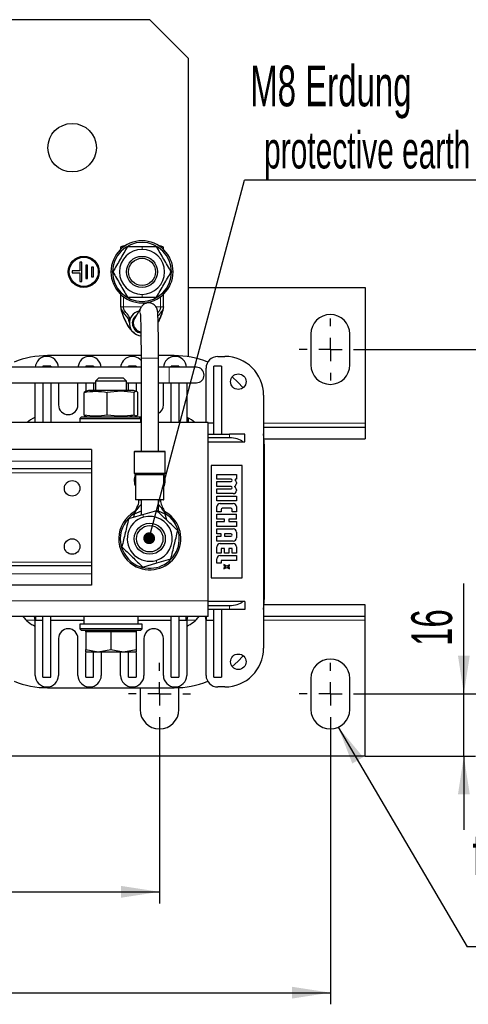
# Model space of a CAD drawing. Header units: millimetres. Extents: x 5 to 418, y -47 to 292.
# Tile 8 of 46: x 120 to 158, y 58 to 142. Entities that reach past the tile are written whole.
import ezdxf

# ---------------------------------------------------------------- set-up
doc = ezdxf.new("R2010")
doc.units = ezdxf.units.MM
doc.layers.add('SLD-0', color=7, linetype='Continuous')
doc.styles.add('SLDTEXTSTYLE0', font='TXT', dxfattribs={"width": 0.605})
doc.dimstyles.new('SLDDIMSTYLE0', dxfattribs={"dimtxt": 3.5, "dimasz": 3.302, "dimexe": 0, "dimexo": 0.0625, "dimgap": 0.875, "dimtad": 1, "dimlfac": 3, "dimrnd": 1e-09, "dimzin": 12, "dimdsep": 46, "dimtxsty": 'SLDTEXTSTYLE0', "dimsah": 1, "dimcen": 0.09, "dimadec": 0, "dimazin": 3, "dimtfac": 1, "dimtofl": 0, "dimtmove": 0, "dimatfit": 3, "dimfxl": 1, "dimfrac": 2, "dimtolj": 1, "dimtzin": 12, "dimarcsym": 0})
doc.dimstyles.new('SLDDIMSTYLE1', dxfattribs={"dimtxt": 3.5, "dimasz": 3.302, "dimexe": 0, "dimexo": 0.0625, "dimgap": 0.875, "dimtad": 1, "dimlfac": 3, "dimrnd": 1e-09, "dimzin": 12, "dimdsep": 46, "dimtxsty": 'SLDTEXTSTYLE0', "dimsah": 1, "dimcen": 0.09, "dimadec": 0, "dimazin": 3, "dimtfac": 1, "dimtmove": 0, "dimatfit": 0, "dimfxl": 1, "dimfrac": 2, "dimtolj": 1, "dimtzin": 12, "dimarcsym": 0})
doc.dimstyles.new('SLDDIMSTYLE2', dxfattribs={"dimtxt": 0.18, "dimasz": 3.302, "dimexe": 0, "dimexo": 0.0625, "dimgap": 0, "dimtad": 0, "dimtih": 1, "dimtoh": 1, "dimdec": 0, "dimrnd": 1e-09, "dimzin": 0, "dimdsep": 46, "dimtxsty": 'Standard', "dimsah": 1, "dimcen": 0.09, "dimadec": 0, "dimazin": 0, "dimtfac": 3.302, "dimtdec": 0, "dimtofl": 0, "dimtmove": 0, "dimatfit": 3, "dimfxl": 1, "dimfrac": 2, "dimtolj": 1, "dimtzin": 0, "dimarcsym": 0})
doc.dimstyles.new('SLDDIMSTYLE3', dxfattribs={"dimtxt": 0.18, "dimasz": 1.016, "dimexe": 0, "dimexo": 0.0625, "dimgap": 0, "dimtad": 0, "dimtih": 1, "dimtoh": 1, "dimdec": 0, "dimrnd": 1e-09, "dimzin": 0, "dimdsep": 46, "dimtxsty": 'Standard', "dimblk1": 'DOT', "dimblk2": 'DOT', "dimsah": 1, "dimcen": 0.09, "dimadec": 0, "dimazin": 0, "dimtfac": 1.016, "dimtdec": 0, "dimtofl": 0, "dimtmove": 0, "dimatfit": 3, "dimldrblk": 'DOT', "dimfxl": 1, "dimfrac": 2, "dimtolj": 1, "dimtzin": 0, "dimarcsym": 0})

# ---------------------------------------------------------------- blocks, each defined once
blk = doc.blocks.new('_D_4')
at = {"layer": 'SLD-0'}
for p, q in [((69.854, 81.694), (69.854, 66.36)), ((131.52, 81.694), (131.52, 66.36)), ((69.854, 67.36), (131.52, 67.36))]:
    blk.add_line(p, q, dxfattribs=at)
for points in [[(69.854, 67.36), (73.156, 66.852), (73.156, 67.868)], [(131.52, 67.36), (128.218, 67.868), (128.218, 66.852)]]:
    blk.add_solid(points, dxfattribs=at)
at = {"layer": 'SLD-0', "insert": (96.677, 71.872), "char_height": 3.5, "attachment_point": 1, "style": 'SLDTEXTSTYLE0'}
blk.add_mtext('185', dxfattribs=at)
blk = doc.blocks.new('_D_5')
at = {"layer": 'SLD-0'}
for p, q in [((157.647, 84.36), (157.647, 93.838)), ((148.854, 84.36), (158.647, 84.36)), ((157.647, 79.027), (157.647, 84.36)), ((149.187, 79.027), (158.647, 79.027)), ((157.647, 79.027), (157.647, 72.677))]:
    blk.add_line(p, q, dxfattribs=at)
for points in [[(157.647, 84.36), (158.155, 87.662), (157.139, 87.662)], [(157.647, 79.027), (157.139, 75.725), (158.155, 75.725)]]:
    blk.add_solid(points, dxfattribs=at)
at = {"layer": 'SLD-0', "insert": (153.135, 88.49), "char_height": 3.5, "attachment_point": 1, "rotation": 90, "style": 'SLDTEXTSTYLE0'}
blk.add_mtext('16', dxfattribs=at)
blk = doc.blocks.new('_D_6')
at = {"layer": 'SLD-0', "color": 7}
for p, q in [((55.187, 81.694), (55.187, 57.695)), ((146.187, 81.694), (146.187, 57.695)), ((55.187, 58.695), (146.187, 58.695))]:
    blk.add_line(p, q, dxfattribs=at)
for points in [[(55.187, 58.695), (58.489, 58.187), (58.489, 59.203)], [(146.187, 58.695), (142.885, 59.203), (142.885, 58.187)]]:
    blk.add_solid(points, dxfattribs=at)
at = {"layer": 'SLD-0', "color": 7, "insert": (96.677, 63.207), "char_height": 3.5, "attachment_point": 1, "style": 'SLDTEXTSTYLE0'}
blk.add_mtext('273', dxfattribs=at)
blk = doc.blocks.new('_D_7')
at = {"layer": 'SLD-0', "color": 7}
for p, q in [((148.854, 113.96), (166.216, 113.96)), ((165.216, 84.36), (165.216, 113.96)), ((148.854, 84.36), (166.216, 84.36))]:
    blk.add_line(p, q, dxfattribs=at)
for points in [[(165.216, 113.96), (164.708, 110.658), (165.724, 110.658)], [(165.216, 84.36), (165.724, 87.662), (164.708, 87.662)]]:
    blk.add_solid(points, dxfattribs=at)
at = {"layer": 'SLD-0', "color": 7, "insert": (160.704, 94.482), "char_height": 3.5, "attachment_point": 1, "rotation": 90, "style": 'SLDTEXTSTYLE0'}
blk.add_mtext('88,8', dxfattribs=at)
blk = doc.blocks.new('SW_NOTE_0')
at = {"layer": 'SLD-0', "color": 0}
blk.add_line((14.298, 0), (0, 0), dxfattribs=at)
at = {"layer": 'SLD-0', "color": 0, "attachment_point": 1, "style": 'SLDTEXTSTYLE0'}
for s, insert, char_height in [('für M8', (0.465, 9.676), 3.5), ('for M8', (1.655, 4.011), 3.175)]:
    blk.add_mtext(s, dxfattribs=dict(at, insert=insert, char_height=char_height))
blk = doc.blocks.new('SW_NOTE_0_1')
at = {"layer": 'SLD-0', "color": 0}
blk.add_line((30.214, 0), (0, 0), dxfattribs=at)
at = {"layer": 'SLD-0', "color": 0, "attachment_point": 1, "style": 'SLDTEXTSTYLE0'}
for s, insert, char_height in [('M8 Erdung', (0.495, 9.855), 3.5), ('protective earth', (1.686, 4.19), 3.175)]:
    blk.add_mtext(s, dxfattribs=dict(at, insert=insert, char_height=char_height))
blk = doc.blocks.new('_Dot')
at = {"color": 0, "linetype": 'ByBlock', "lineweight": -2}
blk.add_line((-0.5, 0), (-1, 0), dxfattribs=at)
at = {"color": 0, "linetype": 'ByBlock', "const_width": 0.5}
blk.add_lwpolyline([(-0.25, 0, 1), (0.25, 0, 1)], format="xyb", close=True, dxfattribs=at)
blk = doc.blocks.new('SW_CENTERMARKSYMBOL_2')
at = {"layer": 'SLD-0', "color": 0}
for p, q in [((0, 2), (0, 2.667)), ((0, 0), (0, 1)), ((-2, 0), (-2.667, 0)), ((0, 0), (-1, 0)), ((0, 0), (0, -1)), ((0, 0), (1, 0)), ((2, 0), (2.667, 0)), ((0, -2), (0, -2.667))]:
    blk.add_line(p, q, dxfattribs=at)
blk = doc.blocks.new('SW_CENTERMARKSYMBOL_3')
at = {"layer": 'SLD-0', "color": 0}
for p, q in [((0, 2), (0, 2.667)), ((0, 0), (0, 1)), ((-2, 0), (-2.667, 0)), ((0, 0), (-1, 0)), ((0, 0), (0, -1)), ((0, 0), (1, 0)), ((2, 0), (2.667, 0)), ((0, -2), (0, -2.667))]:
    blk.add_line(p, q, dxfattribs=at)
blk = doc.blocks.new('SW_CENTERMARKSYMBOL_6')
at = {"layer": 'SLD-0', "color": 0}
for p, q in [((0, 2), (0, 2.667)), ((0, 0), (0, 1)), ((-2, 0), (-2.667, 0)), ((0, 0), (-1, 0)), ((0, 0), (0, -1)), ((0, 0), (1, 0)), ((2, 0), (2.667, 0)), ((0, -2), (0, -2.667))]:
    blk.add_line(p, q, dxfattribs=at)
blk = doc.blocks.new('SW_CENTERMARKSYMBOL_7')
at = {"layer": 'SLD-0', "color": 0}
for p, q in [((0, 2), (0, 2.667)), ((0, 0), (0, 1)), ((-2, 0), (-2.667, 0)), ((0, 0), (-1, 0)), ((0, 0), (0, -1)), ((0, 0), (1, 0)), ((2, 0), (2.667, 0)), ((0, -2), (0, -2.667))]:
    blk.add_line(p, q, dxfattribs=at)

msp = doc.modelspace()

# ---------------------------------------------------------------- linework, layer by layer
at = {"color": 7, "linetype": 'Continuous', "lineweight": 25}
for p, q in [((130.6871, 142.2938), (70.6871, 142.2938)), ((134.0205, 138.9605), (130.6871, 142.2938)), ((134.0205, 113.3282), (134.0205, 138.9605)), ((128.1871, 122.7519), (128.1871, 122.5636)), ((128.6732, 122.9284), (128.4205, 122.8443)), ((128.7696, 122.7938), (130.0205, 122.7938)), ((130.0205, 122.7938), (131.2714, 122.7938)), ((131.6205, 122.8443), (131.3678, 122.9284)), ((131.8538, 122.5636), (131.8538, 122.7519)), ((124.8538, 121.4605), (124.6871, 121.4605)), ((124.6871, 121.4605), (124.6871, 120.7105)), ((124.8538, 119.7938), (124.8538, 121.4605)), ((125.3538, 121.2105), (125.1871, 121.2105)), ((125.1871, 121.2105), (125.1871, 120.0438)), ((125.3538, 120.0438), (125.3538, 121.2105)), ((125.8538, 121.0438), (125.6871, 121.0438)), ((125.6871, 121.0438), (125.6871, 120.2105)), ((125.8538, 120.2105), (125.8538, 121.0438)), ((124.6871, 120.7105), (124.0205, 120.7105)), ((124.0205, 120.7105), (124.0205, 120.5438)), ((124.0205, 120.5438), (124.6871, 120.5438)), ((124.6871, 120.5438), (124.6871, 119.7938)), ((125.6871, 120.2105), (125.8538, 120.2105)), ((124.6871, 119.7938), (124.8538, 119.7938)), ((125.1871, 120.0438), (125.3538, 120.0438)), ((134.0205, 119.2938), (149.1871, 119.2938)), ((149.1871, 119.2938), (149.1871, 107.6271)), ((128.1871, 118.6906), (128.1871, 117.6271)), ((128.7696, 118.4605), (130.0205, 118.4605)), ((130.0205, 118.4605), (131.2714, 118.4605)), ((131.8538, 117.6271), (131.8538, 118.6906)), ((129.9543, 117.6007), (129.9444, 117.584)), ((129.9444, 117.584), (129.3721, 116.5874)), ((131.694, 116.9657), (131.7535, 117.1279)), ((129.3721, 116.5874), (129.3701, 116.584)), ((144.5205, 115.2938), (144.5205, 112.6271)), ((147.8538, 112.6271), (147.8538, 115.2938)), ((129.9369, 113.4271), (121.9205, 113.4271)), ((132.7871, 113.4271), (131.4369, 113.4271)), ((122.1871, 112.5271), (121.5205, 112.5271)), ((121.5205, 112.5271), (121.5205, 112.4271)), ((122.1871, 112.5271), (122.1871, 112.4271)), ((125.1871, 112.5271), (125.1871, 112.4271)), ((125.8538, 112.5271), (125.1871, 112.5271)), ((125.8538, 112.5271), (125.8538, 112.4271)), ((128.8538, 112.4271), (128.8538, 112.5271)), ((129.5205, 112.5271), (128.8538, 112.5271)), ((129.5205, 112.5271), (129.5205, 112.4271)), ((129.9371, 113.2135), (129.9371, 105.1938)), ((131.4371, 105.1938), (131.4371, 113.2135)), ((133.1871, 112.5271), (132.5205, 112.5271)), ((132.5205, 112.4271), (132.5205, 112.5271)), ((133.1871, 112.5271), (133.1871, 112.4271)), ((136.1871, 106.6938), (136.1871, 112.5271)), ((136.8538, 112.5271), (136.1871, 112.5271)), ((136.5205, 113.3605), (137.1205, 113.3605)), ((136.8538, 112.5271), (136.8538, 106.6938)), ((129.9371, 112.4271), (113.2919, 112.4271)), ((132.3538, 112.4271), (131.4371, 112.4271)), ((134.6871, 112.4271), (132.3538, 112.4271)), ((135.5205, 107.6938), (135.5205, 112.3605)), ((113.2919, 111.0938), (126.0205, 111.0938)), ((120.8538, 107.6938), (120.8538, 111.0938)), ((121.5205, 111.0938), (121.5205, 107.6938)), ((122.1871, 111.0938), (122.1871, 107.6938)), ((122.8538, 111.0938), (122.8538, 109.1938)), ((124.5205, 109.1938), (124.5205, 111.0938)), ((125.1871, 111.0938), (125.1871, 110.3646)), ((125.8538, 111.0938), (125.8538, 110.4271)), ((126.2761, 111.4938), (126.0205, 111.2381)), ((126.0205, 111.2381), (126.0205, 110.4271)), ((128.6871, 111.2381), (126.0205, 111.2381)), ((128.4315, 111.4938), (126.2761, 111.4938)), ((128.6871, 111.2381), (128.4315, 111.4938)), ((128.6871, 110.4271), (128.6871, 111.2381)), ((128.6871, 111.0938), (129.9371, 111.0938)), ((128.8538, 110.4271), (128.8538, 111.0938)), ((129.5205, 111.0938), (129.5205, 110.3646)), ((131.4371, 111.0938), (132.3538, 111.0938)), ((131.8538, 109.1938), (131.8538, 111.0938)), ((132.3538, 111.0938), (134.6871, 111.0938)), ((132.5205, 107.6938), (132.5205, 111.0938)), ((133.1871, 111.0938), (133.1871, 107.6938)), ((133.8538, 111.0938), (133.8538, 107.6938)), ((125.1702, 110.3451), (125.0483, 110.2748)), ((125.0483, 108.3128), (125.0483, 110.2748)), ((125.4205, 110.4271), (125.1665, 110.3591)), ((128.1046, 110.4271), (125.4205, 110.4271)), ((128.1952, 110.3646), (127.0424, 110.2748)), ((127.0424, 108.3128), (127.0424, 110.2748)), ((129.2871, 110.4271), (128.1046, 110.4271)), ((129.3479, 110.2748), (128.1952, 110.3646)), ((129.5411, 110.3591), (129.2871, 110.4271)), ((129.3479, 108.3128), (129.3479, 110.2748)), ((129.6593, 108.3128), (129.6593, 110.2748)), ((140.4538, 110.0271), (140.4538, 88.2938)), ((125.0483, 108.3128), (125.1702, 108.2425)), ((129.9371, 107.6938), (115.7538, 107.6938)), ((124.8205, 108.1605), (124.6871, 108.0271)), ((124.6871, 108.0271), (124.6871, 107.6938)), ((124.6871, 108.0271), (129.8874, 108.0271)), ((124.8205, 108.1605), (129.7607, 108.1605)), ((125.1665, 108.2285), (125.4205, 108.1605)), ((125.1871, 108.223), (125.1871, 108.1605)), ((129.2871, 108.1605), (129.5411, 108.2285)), ((129.5205, 108.223), (129.5205, 108.1605)), ((129.7607, 108.1605), (129.8871, 108.1605)), ((129.9371, 108.1105), (129.8871, 108.1605)), ((129.8874, 108.0271), (129.9371, 108.0271)), ((135.6871, 107.6938), (131.4371, 107.6938)), ((134.0205, 107.6938), (134.0205, 108.0581)), ((135.6871, 92.3605), (135.6871, 107.6938)), ((136.1871, 107.6271), (135.6871, 107.6271)), ((149.1871, 107.6271), (149.1871, 107.2938)), ((135.6871, 106.6938), (137.5205, 106.6938)), ((138.8538, 106.6938), (137.5205, 106.6938)), ((138.8538, 106.0271), (138.8538, 106.6938)), ((140.4538, 107.2938), (149.1871, 107.2938)), ((149.1871, 107.2938), (149.1871, 106.2938)), ((137.5205, 106.3605), (135.6871, 106.3605)), ((135.6871, 106.0271), (138.6752, 106.0271)), ((138.6752, 106.0271), (138.8538, 106.0271)), ((140.4972, 106.2938), (149.1871, 106.2938)), ((125.6871, 105.3605), (115.7538, 105.3605)), ((125.6871, 105.3605), (125.6871, 104.3605)), ((129.3538, 105.1605), (129.3538, 103.3243)), ((132.0205, 103.3243), (132.0205, 105.1605)), ((140.5205, 92.6271), (140.5205, 105.6938)), ((125.6871, 104.3605), (125.6871, 103.6938)), ((125.6871, 103.6938), (115.7538, 103.6938)), ((125.6871, 103.6938), (125.6871, 103.3605)), ((125.6871, 103.3605), (125.6871, 95.6938)), ((129.3636, 103.3007), (129.4607, 103.2036)), ((131.9136, 103.2036), (132.0107, 103.3007)), ((135.9538, 103.9938), (135.9538, 94.3271)), ((138.6205, 103.9938), (135.9538, 103.9938)), ((136.4538, 102.8112), (136.4538, 103.2221)), ((136.4538, 103.2221), (138.1205, 103.2221)), ((138.1205, 103.2221), (138.1205, 102.8112)), ((138.6205, 94.3271), (138.6205, 103.9938)), ((129.4705, 103.18), (129.4705, 101.0605)), ((131.9038, 101.0605), (131.9038, 103.18)), ((137.6635, 102.8112), (136.4538, 102.8112)), ((136.4538, 102.1776), (136.4538, 102.6192)), ((136.4538, 102.6192), (137.6635, 102.6192)), ((138.1205, 102.8112), (138.0549, 102.8112)), ((138.1205, 102.5424), (138.1205, 102.4464)), ((137.6635, 102.1776), (136.4538, 102.1776)), ((136.4538, 101.5747), (136.4538, 101.9856)), ((136.4538, 101.9856), (137.6635, 101.9856)), ((137.8517, 101.5747), (136.4538, 101.5747)), ((138.1205, 101.9088), (138.1205, 101.8435)), ((129.7587, 101.0187), (129.7584, 101.0205)), ((129.7601, 101.0076), (129.7587, 101.0187)), ((129.9371, 101.0271), (129.9371, 99.7319)), ((131.4371, 99.9736), (131.4371, 101.0271)), ((131.6156, 101.0187), (131.6142, 101.0076)), ((131.6159, 101.0205), (131.6156, 101.0187)), ((136.4538, 100.9433), (136.4538, 101.3596)), ((136.4538, 101.3596), (138.1205, 101.3596)), ((138.1205, 100.9433), (136.4538, 100.9433)), ((136.7226, 100.7283), (137.8517, 100.7283)), ((138.1205, 101.3596), (138.1205, 100.9433)), ((129.9371, 100.07), (129.3595, 99.8122)), ((130.0785, 99.7732), (131.279, 100.1246)), ((132.0148, 99.8122), (131.4371, 100.07)), ((132.0852, 99.9646), (131.9579, 100.0382)), ((136.4538, 100.0178), (136.4538, 100.4595)), ((136.8225, 100.0178), (136.4538, 100.0178)), ((136.8225, 100.1983), (136.8225, 100.0178)), ((137.6366, 100.3135), (136.9377, 100.3135)), ((137.7518, 100.0178), (137.7518, 100.1983)), ((138.1205, 100.0178), (137.7518, 100.0178)), ((138.1205, 100.4595), (138.1205, 100.0178)), ((128.8779, 99.4218), (130.0785, 99.7732)), ((129.3595, 99.8122), (129.2865, 99.5414)), ((129.3595, 99.8122), (129.3595, 99.8122)), ((132.0148, 99.8122), (132.0148, 99.8122)), ((132.1565, 99.2866), (132.0148, 99.8122)), ((136.4538, 99.8028), (138.1205, 99.8028)), ((136.4538, 99.3804), (136.4538, 99.8028)), ((137.0951, 99.3804), (136.4538, 99.3804)), ((136.4538, 99.173), (137.0951, 99.173)), ((136.4538, 98.7506), (136.4538, 99.173)), ((137.0951, 99.173), (137.0951, 99.3804)), ((138.1205, 99.3804), (137.4792, 99.3804)), ((137.4792, 99.3804), (137.4792, 99.173)), ((137.4792, 99.173), (138.1205, 99.173)), ((138.1205, 99.3804), (138.1205, 99.8028)), ((138.1205, 99.173), (138.1205, 98.7506)), ((138.1205, 98.7506), (136.4538, 98.7506)), ((136.4538, 98.5355), (137.8517, 98.5355)), ((136.4538, 98.1131), (136.4538, 98.5355)), ((138.1205, 98.2667), (138.1205, 97.7675)), ((136.8225, 98.1131), (136.4538, 98.1131)), ((136.4538, 97.9211), (136.8225, 97.9211)), ((136.4538, 97.4986), (136.4538, 97.9211)), ((137.8517, 97.4986), (136.4538, 97.4986)), ((136.8225, 97.9211), (136.8225, 98.1131)), ((137.0951, 98.1131), (137.0951, 97.9211)), ((137.6558, 98.1131), (137.0951, 98.1131)), ((137.0951, 97.9211), (137.6558, 97.9211)), ((136.4538, 96.4618), (136.4538, 97.0148)), ((136.8225, 96.4618), (136.4538, 96.4618)), ((136.7226, 97.2836), (137.8517, 97.2836)), ((137.0951, 96.865), (136.8225, 96.865)), ((136.8225, 96.865), (136.8225, 96.4618)), ((137.0951, 96.4618), (137.0951, 96.865)), ((137.4792, 96.4618), (137.0951, 96.4618)), ((137.7518, 96.865), (137.4792, 96.865)), ((137.4792, 96.865), (137.4792, 96.4618)), ((137.7518, 96.4618), (137.7518, 96.865)), ((138.1205, 96.4618), (137.7518, 96.4618)), ((138.1205, 97.0148), (138.1205, 96.4618)), ((125.6871, 95.6938), (125.6871, 95.3605)), ((130.0953, 95.263), (131.2958, 95.6144)), ((131.2958, 95.6144), (132.4964, 95.9658)), ((136.4538, 95.5862), (136.4538, 95.9779)), ((136.7226, 96.2467), (138.1205, 96.2467)), ((136.8225, 95.8243), (136.8225, 95.5862)), ((138.1205, 95.8243), (136.8225, 95.8243)), ((138.1205, 96.2467), (138.1205, 95.8243)), ((125.6871, 95.3605), (115.7538, 95.3605)), ((125.6871, 95.3605), (125.6871, 94.6938)), ((136.8225, 95.5862), (136.4538, 95.5862)), ((137.0371, 95.4705), (137.0371, 95.3838)), ((137.3038, 95.3305), (137.0371, 95.4705)), ((137.0371, 95.3838), (137.2205, 95.2838)), ((137.2205, 95.2838), (137.0371, 95.1838)), ((137.0371, 95.0972), (137.3038, 95.2372)), ((137.0371, 95.1838), (137.0371, 95.0972)), ((137.5371, 95.4505), (137.3038, 95.3305)), ((137.3038, 95.2372), (137.5371, 95.1172)), ((137.3871, 95.2838), (137.5371, 95.3638)), ((137.5371, 95.2038), (137.3871, 95.2838)), ((137.5371, 95.3638), (137.5371, 95.4505)), ((137.5371, 95.1172), (137.5371, 95.2038)), ((125.6871, 94.6938), (125.6871, 93.6938)), ((135.9538, 94.3271), (138.6205, 94.3271)), ((125.6871, 93.6938), (115.7538, 93.6938)), ((135.6871, 91.0271), (135.6871, 92.3605)), ((138.6752, 92.2938), (135.6871, 92.2938)), ((138.8538, 92.2938), (138.6752, 92.2938)), ((138.8538, 92.2938), (138.8538, 91.6271)), ((135.6871, 91.9605), (137.5205, 91.9605)), ((137.5205, 91.6271), (135.6871, 91.6271)), ((136.1871, 85.7938), (136.1871, 91.6271)), ((136.8538, 91.6271), (136.8538, 85.7938)), ((138.8538, 91.6271), (137.5205, 91.6271)), ((149.1871, 92.0271), (140.4972, 92.0271)), ((149.1871, 91.0271), (149.1871, 92.0271)), ((135.6871, 91.0271), (112.5871, 91.0271)), ((120.8538, 85.9605), (120.8538, 90.6938)), ((120.8871, 91.0271), (120.8871, 90.6938)), ((120.8871, 90.6938), (121.5205, 90.6938)), ((121.5205, 85.7938), (121.5205, 91.0271)), ((122.1871, 85.7938), (122.1871, 91.0271)), ((122.1871, 90.6938), (125.0205, 90.6938)), ((125.0205, 91.0271), (125.0205, 90.3605)), ((129.6871, 90.3605), (129.6871, 91.0271)), ((129.6871, 90.6938), (132.5205, 90.6938)), ((132.5205, 85.7938), (132.5205, 91.0271)), ((133.1871, 91.0271), (133.1871, 85.7938)), ((133.1871, 90.6938), (133.8205, 90.6938)), ((133.8205, 90.6938), (133.8205, 91.0271)), ((133.8538, 90.6938), (133.8538, 85.9605)), ((135.5205, 85.9605), (135.5205, 90.6938)), ((135.5538, 90.6938), (135.5538, 91.0271)), ((135.5538, 90.6938), (136.1871, 90.6938)), ((149.1871, 91.0271), (140.4538, 91.0271)), ((149.1871, 90.6938), (149.1871, 91.0271)), ((149.1871, 79.0271), (149.1871, 90.6938)), ((124.6871, 90.3605), (124.6871, 89.9605)), ((130.0128, 90.3605), (124.6871, 90.3605)), ((124.6871, 89.9605), (124.8205, 89.8271)), ((130.0128, 89.9605), (124.6871, 89.9605)), ((129.8799, 89.8271), (124.8205, 89.8271)), ((125.1871, 89.8271), (125.1871, 89.6938)), ((125.1871, 89.6938), (125.1871, 89.8271)), ((125.1871, 89.6938), (125.1871, 88.1873)), ((126.2705, 89.6938), (125.1871, 89.6938)), ((127.3538, 89.6938), (126.2705, 89.6938)), ((127.3538, 89.6938), (127.3538, 88.1873)), ((128.4371, 89.6938), (127.3538, 89.6938)), ((129.5205, 89.6938), (128.4371, 89.6938)), ((129.5205, 89.6938), (129.5205, 89.8271)), ((129.5205, 89.8271), (129.5205, 89.6938)), ((129.5205, 89.6938), (129.5205, 88.1873)), ((129.8871, 89.8271), (129.8799, 89.8271)), ((129.8871, 89.8271), (130.0205, 89.9605)), ((130.0205, 90.3605), (130.0128, 90.3605)), ((130.0205, 89.9605), (130.0128, 89.9605)), ((130.0205, 89.9605), (130.0205, 90.3605)), ((122.8538, 89.1271), (122.8538, 85.9605)), ((124.5205, 85.9605), (124.5205, 89.1271)), ((130.1871, 89.1271), (130.1871, 85.9605)), ((131.8538, 85.9605), (131.8538, 89.1271)), ((125.1871, 88.1873), (126.2705, 87.9938)), ((125.1871, 87.9938), (125.1871, 88.1873)), ((125.1871, 87.9938), (126.2705, 87.9938)), ((125.8538, 85.7938), (125.8538, 87.9938)), ((126.2705, 87.9938), (127.3538, 88.1873)), ((126.2705, 87.9938), (128.4371, 87.9938)), ((126.5205, 87.9938), (126.5205, 85.9605)), ((127.3538, 88.1873), (128.4371, 87.9938)), ((128.1871, 85.9605), (128.1871, 87.9938)), ((128.4371, 87.9938), (129.5205, 88.1873)), ((128.4371, 87.9938), (129.5205, 87.9938)), ((128.8538, 85.7938), (128.8538, 87.9938)), ((129.5205, 88.1873), (129.5205, 87.9938)), ((125.1871, 85.7938), (125.1871, 87.9355)), ((129.5205, 87.9355), (129.5205, 85.7938)), ((121.5205, 85.7938), (122.1871, 85.7938)), ((125.1871, 85.7938), (125.8538, 85.7938)), ((128.8538, 85.7938), (129.5205, 85.7938)), ((132.5205, 85.7938), (133.1871, 85.7938)), ((136.1871, 85.7938), (136.8538, 85.7938)), ((144.5205, 85.6938), (144.5205, 83.0271)), ((147.8538, 83.0271), (147.8538, 85.6938)), ((121.9205, 84.8938), (132.7871, 84.8938)), ((129.8538, 84.8938), (129.8538, 83.0271)), ((133.1871, 83.0271), (133.1871, 84.9042)), ((137.1205, 84.9605), (136.5205, 84.9605)), ((149.1871, 79.0271), (52.1871, 79.0271))]:
    msp.add_line(p, q, dxfattribs=at)
at = {"color": 7, "linetype": 'Continuous', "lineweight": 18}
for p, q in [((128.4205, 122.8443), (128.4205, 122.7605)), ((130.0205, 122.5605), (130.0205, 122.7938)), ((131.6205, 122.7605), (131.6205, 122.8443)), ((127.4871, 120.6271), (127.3538, 120.6271)), ((132.5538, 120.6271), (132.6871, 120.6271)), ((128.4205, 118.4938), (128.4205, 117.6271)), ((130.0205, 118.6938), (130.0205, 118.4605)), ((131.6205, 117.6271), (131.6205, 118.4938)), ((128.4205, 117.6271), (129.9604, 117.6271)), ((131.218, 117.6271), (131.6205, 117.6271)), ((130.7042, 113.2135), (129.9371, 113.2135)), ((131.4371, 113.2135), (130.7042, 113.2135)), ((132.3538, 111.0938), (132.3538, 112.4271)), ((128.1046, 110.4271), (128.1952, 110.3646)), ((128.8948, 108.1605), (129.3479, 108.3128)), ((129.7607, 108.1605), (129.8874, 108.0271)), ((129.8874, 107.6938), (129.8874, 108.0271)), ((140.4538, 107.6271), (149.1871, 107.6271)), ((137.5205, 106.3605), (137.5205, 106.6938)), ((132.0205, 105.1605), (129.3538, 105.1605)), ((125.6871, 104.3605), (115.7538, 104.3605)), ((125.6871, 103.3605), (115.7538, 103.3605)), ((132.0205, 103.3243), (129.3538, 103.3243)), ((132.0107, 103.3007), (129.3636, 103.3007)), ((129.4607, 103.2036), (131.9136, 103.2036)), ((131.9038, 103.18), (129.4705, 103.18)), ((131.9038, 101.0605), (129.4705, 101.0605)), ((129.7601, 101.0076), (129.9371, 101.0075)), ((131.6142, 101.0076), (131.4371, 101.0075)), ((132.0153, 99.8511), (132.0852, 99.9646)), ((130.144, 99.5493), (130.0785, 99.7732)), ((125.6871, 95.6938), (115.7538, 95.6938)), ((131.2303, 95.8383), (131.2958, 95.6144)), ((129.359, 95.5365), (129.2891, 95.423)), ((125.6871, 94.6938), (115.7538, 94.6938)), ((135.6871, 92.3605), (115.7538, 92.3605)), ((137.5205, 91.9605), (137.5205, 91.6271)), ((120.8538, 90.6938), (120.0838, 90.6938)), ((134.6238, 90.6938), (133.8538, 90.6938)), ((149.1871, 90.6938), (140.4538, 90.6938)), ((129.8799, 89.8271), (130.0128, 89.9605)), ((130.0128, 90.3605), (130.0128, 89.9605))]:
    msp.add_line(p, q, dxfattribs=at)
at = {"color": 7, "linetype": 'Continuous', "lineweight": 25, "flags": 128}
for points in [[(138.7039, 110.6734), (138.2554, 111.1621), (137.7668, 111.6105)], [(120.8538, 108.1378), (120.439, 107.9111), (120.1566, 107.6938)], [(134.551, 107.6938), (134.2687, 107.9111), (133.8538, 108.1378)], [(140.5205, 105.6938), (140.4543, 106.7032), (140.4538, 106.7071)], [(129.4705, 102.4071), (129.4371, 102.6938), (129.4705, 102.9805)], [(131.9038, 102.9805), (131.9371, 102.6938), (131.9038, 102.4071)], [(129.8107, 101.0271), (129.8064, 101.0271), (129.7623, 101.0271), (129.7538, 101.0271)], [(130.6705, 101.0271), (130.483, 101.0271), (130.3078, 101.0271)], [(132.0139, 99.8152), (132.0137, 99.8161), (132.0135, 99.8169)], [(140.4538, 91.6139), (140.4543, 91.6177), (140.5205, 92.6271)], [(120.8538, 90.6938), (120.7904, 91.0127), (120.7842, 91.0271)], [(133.9234, 91.0271), (133.9172, 91.0127), (133.8538, 90.6938)], [(135.5205, 90.6938), (135.457, 91.0127), (135.4509, 91.0271)], [(137.7668, 86.7104), (138.2554, 87.1588), (138.7039, 87.6475)]]:
    msp.add_lwpolyline(points, dxfattribs=at)
at = {"color": 7, "linetype": 'Continuous', "lineweight": 25}
for centre, radius in [((124.0205, 131.2938), 2.0833), ((125.0205, 120.6271), 1.3333), ((125.0205, 120.6271), 1.25), ((130.0205, 120.6271), 1.3333), ((130.0205, 120.6271), 1.1667), ((138.2871, 111.1938), 0.6667), ((124.0205, 102.0271), 0.6667), ((130.6871, 97.6938), 1.3333), ((130.6871, 97.6938), 1.1333), ((124.0205, 97.0271), 0.6667), ((138.2871, 87.1271), 0.6667)]:
    msp.add_circle(centre, radius, dxfattribs=at)
for centre, radius, start, end in [((130.0205, 120.6271), 2.6667, 0, 180), ((130.0205, 120.6271), 2.5333, 0, 180), ((130.0205, 120.6271), 1.9333, 90, 270), ((130.0205, 120.6271), 1.9333, 270, 90), ((130.0205, 120.6271), 2.6667, 180, 0), ((130.0205, 120.6271), 2.5333, 180, 0), ((130.0205, 116.2105), 1.0833, 103.946129, 264.947171), ((130.0205, 116.2105), 0.8333, 124.291135, 263.065775), ((146.1871, 115.2938), 1.6667, 0, 180), ((130.0205, 116.2105), 0.75, 150.133068, 262.222752), ((121.9205, 105.6938), 7.7333, 90, 111.821937), ((132.7871, 105.6938), 7.7333, 68.178063, 90), ((121.8538, 112.3605), 1, 3.822554, 176.177446), ((125.5205, 112.3605), 1, 3.822554, 176.177446), ((129.1871, 112.3605), 1, 41.409622, 176.177446), ((132.8538, 112.3605), 1, 3.822554, 176.177446), ((136.5205, 112.3605), 1, 90, 180), ((137.1205, 110.0271), 3.3333, 0, 90), ((146.1871, 112.6271), 1.6667, 180, 0), ((134.6871, 111.7605), 0.6667, 270, 90), ((123.6871, 109.1938), 0.8333, 180, 0), ((131.0205, 109.1938), 0.8333, 300, 0), ((129.3871, 105.1605), 0.0333, 90, 180), ((131.9871, 105.1605), 0.0333, 0, 90), ((129.3871, 103.3243), 0.0333, 180, 225), ((131.9871, 103.3243), 0.0333, 315, 0), ((130.6871, 102.6938), 1.3333, 157.338012, 204.146848), ((129.4371, 103.18), 0.0333, 0, 45), ((130.6871, 102.6938), 1.3333, 335.853152, 22.661988), ((131.9371, 103.18), 0.0333, 135, 180), ((137.6635, 102.7152), 0.096, 270, 90), ((137.8517, 102.4464), 0.2688, 298.955024, 0), ((138.0549, 102.7728), 0.0384, 90, 228.590378), ((137.8517, 102.5424), 0.2688, 0, 48.590378), ((137.6635, 102.0816), 0.096, 270, 90), ((137.8517, 101.8435), 0.2688, 270, 0), ((138.0004, 102.1776), 0.0384, 118.955024, 241.044976), ((137.8517, 101.9088), 0.2688, 0, 61.044976), ((129.5038, 101.0605), 0.0333, 180, 270), ((131.8705, 101.0605), 0.0333, 270, 0), ((136.7226, 100.4595), 0.2688, 90, 180), ((137.8517, 100.4595), 0.2688, 0, 90), ((130.6871, 97.6938), 2.6667, 118.996958, 238.380685), ((130.6871, 97.6938), 2.5333, 121.542779, 238.380685), ((130.6871, 97.6938), 2.6667, 238.380685, 58.380685), ((130.6871, 97.6938), 2.5333, 238.380685, 58.380685), ((136.9377, 100.1983), 0.1152, 90, 180), ((137.6366, 100.1983), 0.1152, 0, 90), ((130.6871, 97.6938), 1.9333, 106.315281, 286.315281), ((130.6871, 97.6938), 1.9333, 286.315281, 106.315281), ((137.8517, 98.2667), 0.2688, 0, 90), ((137.6558, 98.0171), 0.096, 270, 90), ((137.8517, 97.7675), 0.2688, 270, 0), ((136.7226, 97.0148), 0.2688, 90, 180), ((137.8517, 97.0148), 0.2688, 0, 90), ((136.7226, 95.9779), 0.2688, 90, 180), ((121.9205, 92.6271), 2.6667, 216.869898, 246.421822), ((132.7871, 92.6271), 2.6667, 293.578178, 323.130102), ((123.6871, 89.1271), 0.8333, 0, 180), ((131.0205, 89.1271), 0.8333, 0, 180), ((137.1205, 88.2938), 3.3333, 270, 0), ((146.1871, 85.6938), 1.6667, 0, 180), ((121.9205, 92.6271), 7.7333, 248.178063, 270), ((121.8538, 85.9605), 1, 180, 0), ((125.5205, 85.9605), 1, 180, 0), ((129.1871, 85.9605), 1, 180, 0), ((132.8538, 85.9605), 1, 180, 0), ((132.7871, 92.6271), 7.7333, 270, 291.821937), ((136.5205, 85.9605), 1, 180, 270), ((131.5205, 83.0271), 1.6667, 180, 0), ((146.1871, 83.0271), 1.6667, 180, 0)]:
    msp.add_arc(centre, radius, start, end, dxfattribs=at)
at = {"color": 7, "linetype": 'Continuous', "lineweight": 18}
for centre, radius, start, end in [((130.5937, 117.2111), 0.7488, 150.136755, 192.447409), ((130.0226, 116.2144), 0.7499, 150.171541, 262.051829)]:
    msp.add_arc(centre, radius, start, end, dxfattribs=at)
at = {"color": 7, "linetype": 'Continuous', "lineweight": 25}
for centre, start_param, end_param in [((137.5205, 105.6938), 0.5235988, 1.5707963), ((137.5205, 92.6271), 4.712389, 5.7595865)]:
    msp.add_ellipse(centre, major_axis=(1.3333, 0), ratio=0.5, start_param=start_param, end_param=end_param, dxfattribs=at)
for points, knots in [([(128.7696, 122.7938), (128.5611, 122.4327), (128.1441, 121.7105), (127.7271, 120.9883), (127.5186, 120.6271)], [0, 0, 0, 0, 0.4999949, 1, 1, 1, 1]), ([(128.4205, 122.8443), (128.3927, 122.834), (128.3371, 122.8133), (128.2641, 122.7842), (128.2116, 122.7624), (128.1894, 122.7529), (128.1877, 122.7522), (128.1871, 122.7519)], [0, 0, 0, 0, 0.23412798, 0.46840368, 0.69694367, 0.90942423, 1, 1, 1, 1]), ([(132.5223, 120.6271), (132.3138, 120.9882), (131.8969, 121.7105), (131.4799, 122.4327), (131.2714, 122.7938)], [0, 0, 0, 0, 0.4999949, 1, 1, 1, 1]), ([(131.8538, 122.7519), (131.8515, 122.7529), (131.8469, 122.7549), (131.8113, 122.77), (131.7579, 122.7918), (131.6915, 122.818), (131.6431, 122.8359), (131.6205, 122.8443)], [0, 0, 0, 0, 0.1951273, 0.3899937, 0.5919464, 0.8091185, 1, 1, 1, 1]), ([(127.5186, 120.6271), (127.7271, 120.266), (128.1441, 119.5438), (128.5611, 118.8216), (128.7696, 118.4605)], [0, 0, 0, 0, 0.4999949, 1, 1, 1, 1]), ([(131.2714, 118.4605), (131.4799, 118.8216), (131.8969, 119.5438), (132.3138, 120.266), (132.5223, 120.6271)], [0, 0, 0, 0, 0.4999949, 1, 1, 1, 1]), ([(128.1871, 117.6271), (128.1896, 117.595), (128.1949, 117.525), (128.2372, 117.4055), (128.3594, 117.1832), (128.5796, 116.9144), (128.844, 116.6008), (128.9071, 116.3364), (128.9371, 116.2105)], [0, 0, 0, 0, 0.036037, 0.0784376, 0.1625961, 0.4225603, 0.725004, 1, 1, 1, 1]), ([(128.1871, 117.6271), (128.1885, 117.5977), (128.1915, 117.5305), (128.2093, 117.4272), (128.2513, 117.2373), (128.3739, 116.8486), (128.6076, 116.3262), (128.9323, 115.7572), (129.2385, 115.4702), (129.3837, 115.334)], [0, 0, 0, 0, 0.0251055, 0.0572872, 0.0967431, 0.2155347, 0.4902817, 0.7582725, 1, 1, 1, 1]), ([(128.977, 116.5016), (128.9705, 116.5862), (128.9569, 116.7643), (128.7471, 116.9993), (128.5702, 117.2118), (128.4697, 117.4021), (128.4297, 117.5086), (128.4234, 117.5895), (128.4205, 117.6271)], [0, 0, 0, 0, 0.2696621, 0.5676726, 0.8271318, 0.8945495, 0.9510296, 1, 1, 1, 1]), ([(131.4371, 113.2135), (131.4371, 113.3274), (131.4369, 113.6584), (131.4348, 114.2017), (131.4301, 114.8215), (131.4232, 115.4002), (131.4143, 115.9226), (131.4036, 116.3763), (131.3913, 116.7507), (131.3768, 117.0431), (131.3645, 117.2027), (131.3478, 117.3185), (131.3262, 117.4193), (131.268, 117.5684), (131.1575, 117.7293), (130.9797, 117.8744), (130.7424, 117.9654), (130.478, 117.9693), (130.2451, 117.8887), (130.0746, 117.7623), (129.9858, 117.6536), (129.9511, 117.5954), (129.9444, 117.584)], [0, 0, 0, 0, 0.043232, 0.1256386, 0.2081305, 0.290676, 0.3733254, 0.4561711, 0.5394149, 0.6236087, 0.7109905, 0.7443663, 0.770557, 0.7920616, 0.8181696, 0.8468074, 0.8793713, 0.9135904, 0.9456792, 0.9718861, 0.9944983, 1, 1, 1, 1]), ([(131.6205, 117.6271), (131.6176, 117.5895), (131.6113, 117.5086), (131.5712, 117.4023), (131.4905, 117.2476), (131.4209, 117.1644), (131.37, 117.1035)], [0, 0, 0, 0, 0.1371827, 0.2954024, 0.484262, 1, 1, 1, 1]), ([(131.8538, 117.6271), (131.8525, 117.5977), (131.8495, 117.5305), (131.8317, 117.4272), (131.7899, 117.2372), (131.6643, 116.8512), (131.5372, 116.5141), (131.4107, 116.3107), (131.4048, 116.3011)], [0, 0, 0, 0, 0.0498316, 0.1137087, 0.1920243, 0.4278124, 0.9731546, 1, 1, 1, 1]), ([(129.87, 117.0552), (129.8701, 117.0544), (129.8704, 117.0523), (129.8776, 116.9738), (129.8867, 116.8133), (129.8978, 116.5412), (129.9085, 116.1673), (129.9182, 115.7052), (129.9261, 115.1726), (129.9321, 114.5857), (129.9359, 113.972), (129.9371, 113.5082), (129.9371, 113.2588), (129.9371, 113.2135)], [0, 0, 0, 0, 0.03372332, 0.10086421, 0.19119138, 0.29619046, 0.40754127, 0.5212618, 0.63592513, 0.7510112, 0.86630435, 0.9757198, 1, 1, 1, 1]), ([(131.4046, 116.3111), (131.4742, 116.442), (131.586, 116.6522), (131.6645, 116.8798), (131.694, 116.9657)], [0, 0, 0, 0, 0.6226541, 1, 1, 1, 1]), ([(128.4661, 116.7141), (128.533, 116.5478), (128.7075, 116.1137), (128.9635, 115.6801), (129.2613, 115.4505), (129.2988, 115.4216)], [0, 0, 0, 0, 0.3519289, 0.9184302, 1, 1, 1, 1]), ([(125.0483, 110.2748), (125.3806, 110.3197), (126.0453, 110.4095), (126.7101, 110.3197), (127.0424, 110.2748)], [0, 0, 0, 0, 0.4999949, 1, 1, 1, 1]), ([(129.3479, 110.2748), (129.3998, 110.3197), (129.5036, 110.4095), (129.6074, 110.3197), (129.6593, 110.2748)], [0, 0, 0, 0, 0.4999949, 1, 1, 1, 1]), ([(127.0424, 108.3128), (126.7101, 108.2679), (126.0454, 108.1781), (125.3806, 108.2679), (125.0483, 108.3128)], [0, 0, 0, 0, 0.4999949, 1, 1, 1, 1]), ([(129.3479, 108.3128), (128.963, 108.2678), (128.1945, 108.1781), (127.426, 108.268), (127.0424, 108.3128)], [0, 0, 0, 0, 0.5008729, 1, 1, 1, 1]), ([(129.6593, 108.3128), (129.6074, 108.2679), (129.5036, 108.1781), (129.3998, 108.2679), (129.3479, 108.3128)], [0, 0, 0, 0, 0.4999949, 1, 1, 1, 1]), ([(131.9871, 105.1938), (131.9698, 105.1938), (131.9431, 105.1938), (131.781, 105.1938), (131.6132, 105.1938), (131.4049, 105.1938), (131.1023, 105.1938), (130.6871, 105.1938), (130.272, 105.1938), (129.9694, 105.1938), (129.7611, 105.1938), (129.5933, 105.1938), (129.4312, 105.1938), (129.4045, 105.1938), (129.3871, 105.1938)], [0, 0, 0, 0, 0.1197284, 0.1841803, 0.25, 0.3158197, 0.3802716, 0.5, 0.6197284, 0.6841803, 0.75, 0.8158197, 0.8802716, 1, 1, 1, 1]), ([(129.3595, 99.8122), (129.3861, 99.8961), (129.453, 100.1071), (129.6362, 100.488), (129.7672, 100.7703), (129.761, 100.9777), (129.7601, 101.0076)], [0, 0, 0, 0, 0.1698967, 0.4270151, 0.9174694, 1, 1, 1, 1]), ([(131.8705, 101.0271), (131.8546, 101.0271), (131.8301, 101.0271), (131.6827, 101.0271), (131.5298, 101.0271), (131.3415, 101.0271), (131.0658, 101.0271), (130.6871, 101.0271), (130.3086, 101.0271), (130.0328, 101.0271), (129.8446, 101.0271), (129.6916, 101.0271), (129.5443, 101.0271), (129.5197, 101.0271), (129.5038, 101.0271)], [0, 0, 0, 0, 0.11972147, 0.18483662, 0.24999998, 0.31511515, 0.38027853, 0.5, 0.61972147, 0.68483662, 0.74999998, 0.81511515, 0.88027853, 1, 1, 1, 1]), ([(131.6142, 101.0076), (131.6172, 100.9323), (131.6264, 100.706), (131.7782, 100.4084), (131.926, 100.0911), (131.976, 99.9321), (131.9921, 99.8811)], [0, 0, 0, 0, 0.2201827, 0.6617427, 0.8915376, 1, 1, 1, 1]), ([(129.9371, 100.6498), (129.818, 100.5117), (129.6268, 100.2899), (129.4186, 99.9965), (129.3708, 99.8474), (129.3595, 99.8122)], [0, 0, 0, 0, 0.55771526, 0.89554437, 1, 1, 1, 1]), ([(133.0883, 98.3966), (132.7867, 98.6846), (132.1836, 99.2606), (131.5806, 99.8366), (131.279, 100.1246)], [0, 0, 0, 0, 0.4999949, 1, 1, 1, 1]), ([(132.0148, 99.8122), (131.9822, 99.8953), (131.8704, 100.1806), (131.5995, 100.4275), (131.4626, 100.6177), (131.4371, 100.6529)], [0, 0, 0, 0, 0.251001, 0.8610045, 1, 1, 1, 1]), ([(128.8779, 99.4218), (128.7793, 99.0167), (128.582, 98.2064), (128.3847, 97.3961), (128.286, 96.991)], [0, 0, 0, 0, 0.4999949, 1, 1, 1, 1]), ([(132.4964, 95.9658), (132.595, 96.3709), (132.7923, 97.1812), (132.9896, 97.9915), (133.0883, 98.3966)], [0, 0, 0, 0, 0.4999949, 1, 1, 1, 1]), ([(128.286, 96.991), (128.5876, 96.703), (129.1907, 96.127), (129.7937, 95.551), (130.0953, 95.263)], [0, 0, 0, 0, 0.4999949, 1, 1, 1, 1])]:
    msp.add_open_spline(points, degree=3, knots=knots, dxfattribs=at)
at = {"color": 7, "linetype": 'Continuous', "lineweight": 18}
for points in [[(128.1871, 117.6271), (128.1887, 117.6271), (128.1917, 117.6271), (128.2116, 117.6271), (128.2216, 117.6271)], [(128.2216, 117.6271), (128.2332, 117.6271), (128.2565, 117.6271), (128.3054, 117.6271), (128.3609, 117.6271), (128.4006, 117.6271), (128.4205, 117.6271)], [(131.6205, 117.6271), (131.6403, 117.6271), (131.6801, 117.6271), (131.7355, 117.6271), (131.7845, 117.6271), (131.8078, 117.6271), (131.8194, 117.6271)], [(131.8194, 117.6271), (131.8293, 117.6271), (131.8493, 117.6271), (131.8523, 117.6271), (131.8538, 117.6271)]]:
    msp.add_open_spline(points, degree=3, dxfattribs=at)
msp.add_open_spline([(131.3873, 116.8094), (131.417, 116.8517), (131.5183, 116.9967), (131.6879, 117.1909), (131.8135, 117.4215), (131.8493, 117.549), (131.8524, 117.6021), (131.8538, 117.6271)], degree=3, knots=[0, 0, 0, 0, 0.2025373, 0.693242, 0.8878627, 0.9471251, 1, 1, 1, 1], dxfattribs=at)
at = {"color": 7, "linetype": 'Continuous', "lineweight": 25}
for points in [[(129.7584, 101.0205), (129.758, 101.0224), (129.7572, 101.0263), (129.7564, 101.0268), (129.756, 101.0271)], [(131.6183, 101.0271), (131.6179, 101.0268), (131.6171, 101.0263), (131.6163, 101.0224), (131.6159, 101.0205)]]:
    msp.add_open_spline(points, degree=3, dxfattribs=at)

# ---------------------------------------------------------------- block references
at = {"layer": 'SLD-0'}
for name, p in [('SW_NOTE_0_1', (138.8125, 128.4958)), ('SW_CENTERMARKSYMBOL_2', (131.5205, 84.3605)), ('SW_CENTERMARKSYMBOL_3', (131.5205, 84.3605)), ('SW_CENTERMARKSYMBOL_6', (146.1871, 84.3605)), ('SW_NOTE_0', (157.9375, 62.6208))]:
    msp.add_blockref(name, p, dxfattribs=at)
at = {"layer": 'SLD-0', "color": 7}
msp.add_blockref('SW_CENTERMARKSYMBOL_7', (146.1871, 113.9605), dxfattribs=at)

# ---------------------------------------------------------------- dimensions: what is measured, and where the dimension line sits
dim = msp.add_linear_dim(base=(165.2162, 113.9605), p1=(148.8538, 84.3605), p2=(148.8538, 113.9605), angle=90, dimstyle='SLDDIMSTYLE0', dxfattribs=at)
dim.commit()
dim.dimension.update_dxf_attribs({"geometry": '_D_7', "text_midpoint": (165.2162, 99.1605), "dimtype": 160})
at = {"layer": 'SLD-0'}
dim = msp.add_linear_dim(base=(157.6468, 84.3605), p1=(149.1871, 79.0271), p2=(148.8538, 84.3605), angle=90, dimstyle='SLDDIMSTYLE1', dxfattribs=at)
dim.commit()
dim.dimension.update_dxf_attribs({"geometry": '_D_5', "text_midpoint": (157.6468, 91.164), "dimtype": 160})
at = {"layer": 'SLD-0', "color": 7}
dim = msp.add_linear_dim(base=(146.1871, 58.6952), p1=(55.1871, 81.6938), p2=(146.1871, 81.6938), dimstyle='SLDDIMSTYLE0', dxfattribs=at)
dim.commit()
dim.dimension.update_dxf_attribs({"geometry": '_D_6', "text_midpoint": (100.6871, 58.6952), "dimtype": 160})
at = {"layer": 'SLD-0'}
dim = msp.add_linear_dim(base=(131.5205, 67.3605), p1=(69.8538, 81.6938), p2=(131.5205, 81.6938), dimstyle='SLDDIMSTYLE0', dxfattribs=at)
dim.commit()
dim.dimension.update_dxf_attribs({"geometry": '_D_4', "text_midpoint": (100.6871, 67.3605), "dimtype": 160})

# ---------------------------------------------------------------- leaders
for points, dimstyle in [([(130.6353, 97.7392), (138.8125, 128.4958)], 'SLDDIMSTYLE3'), ([(146.8664, 81.5052), (157.9375, 62.6208)], 'SLDDIMSTYLE2')]:
    msp.add_leader(points, dimstyle=dimstyle, dxfattribs=at)

doc.saveas('drawing.dxf')
